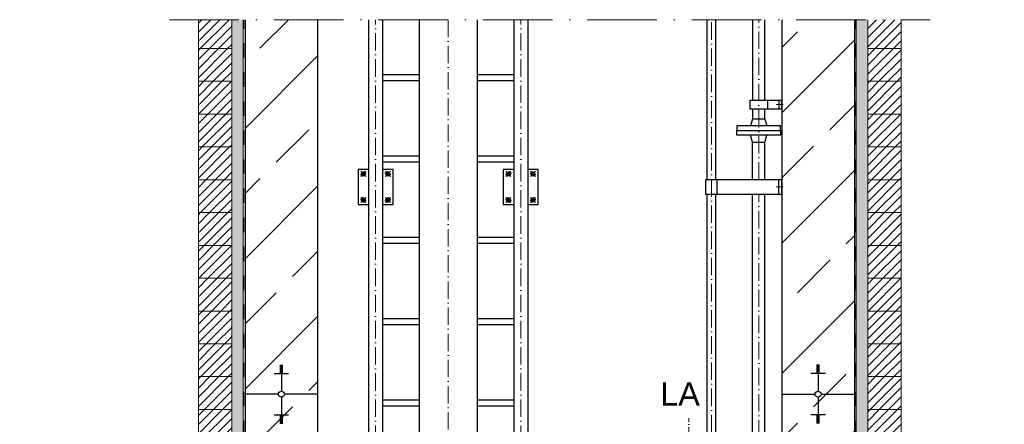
# Model space of a CAD drawing. Header units: millimetres. Extents: x -48448 to 452754, y -13941 to 17062.
# Tile 70 of 256: x 18105 to 21499, y -2184 to -791. Entities that reach past the tile are written whole.
import ezdxf

# ---------------------------------------------------------------- set-up
doc = ezdxf.new("R2010")
doc.units = ezdxf.units.MM
doc.linetypes.add('ACAD_ISO10W100', pattern=[18, 12, -3, 0, -3])
doc.linetypes.add('JIS_02_1.0', pattern=[2, 1, -1])
doc.layers.add('Bemaßung', color=7, linetype='Continuous', lineweight=13)
doc.layers.add('Beschriftung', color=7, linetype='Continuous')
doc.layers.add('Detail Rohrdurchführung', color=7, linetype='Continuous')
doc.styles.add('LBB3.5M1000', font='isocp.shx', dxfattribs={"height": 3.5})
pattern_1 = [(45, (-72553.1, 43899.58), (-224.5064, 224.5064), []), (45, (-72328.6, 43899.58), (-224.5064, 224.5064), [158.75, -79.375])]
pattern_2 = [(37.5, (-72436.027, 43899.575), (-0.4000078, 12.2353309), [0, -9.652, 0, -10.795, 0, -10.31875]), (7.5, (-72436.027, 43899.575), (11.238082, 17.9206275), [0, -5.207, 0, -8.6995, 0, -3.33375]), (327.5, (-72443.837, 43899.575), (19.7748093, 0.0359296), [0, -3.175, 0, -11.43, 0, -14.9225]), (317.5, (-72443.837, 43899.575), (19.0889113, 5.573233), [0, -1.5875, 0, -7.493, 0, -8.5725])]
pattern_3 = [(45, (-73835.584, 43899.575), (-15.715448, 15.715448), [])]

msp = doc.modelspace()

# ---------------------------------------------------------------- hatches: boundary and pattern name
at = {"lineweight": 5}
h = msp.add_hatch(dxfattribs=at)
h.set_pattern_fill('ANSI31', color=0, scale=7, style=0)
h.set_pattern_definition(pattern_3)
h.paths.add_polyline_path([(18836.027, -791.059), (18721.027, -791.059), (18721.027, -890.203), (18836.027, -890.203)])
h = msp.add_hatch()
h.set_pattern_fill('ANSI33', color=256, scale=50)
h.set_pattern_definition(pattern_1)
h.paths.add_polyline_path([(19007.027, -2009.081), (19007.027, -2005.561), (19002.027, -2005.561), (18982.027, -2009.081)], flags=16)
edge = h.paths.add_edge_path()
edge.add_line((19132.027, -791.059), (18882.027, -791.059))
edge.add_line((18882.027, -791.059), (18882.027, -2080.575))
edge.add_line((18882.027, -2080.575), (18996.674, -2080.575))
edge.add_arc((19007.027, -2080.575), 10.353, 0, 180, ccw=False)
edge.add_line((19017.379, -2080.575), (19132.027, -2080.575))
edge.add_line((19132.027, -2080.575), (19132.027, -791.059))
h = msp.add_hatch()
h.set_pattern_fill('ANSI33', color=256, scale=50)
h.set_pattern_definition(pattern_1)
h.paths.add_polyline_path([(20857.027, -1984.442), (20862.027, -1984.442), (20862.027, -1980.922), (20857.027, -1980.922)], flags=16)
edge = h.paths.add_edge_path()
edge.add_line((20982.027, -791.059), (20732.027, -791.059))
edge.add_line((20732.027, -791.059), (20732.027, -2080.575))
edge.add_line((20732.027, -2080.575), (20846.674, -2080.575))
edge.add_arc((20857.027, -2080.575), 10.353, 0, 180, ccw=False)
edge.add_line((20867.379, -2080.575), (20982.027, -2080.575))
edge.add_line((20982.027, -2080.575), (20982.027, -791.059))
h = msp.add_hatch(dxfattribs=at)
h.set_pattern_fill('ANSI31', color=0, scale=7, style=0)
h.set_pattern_definition(pattern_3)
h.paths.add_polyline_path([(21143.027, -791.059), (21028.027, -791.059), (21028.027, -890.203), (21143.027, -890.203)])
h = msp.add_hatch(dxfattribs=at)
h.set_pattern_fill('ANSI31', color=0, scale=7, style=0)
h.set_pattern_definition(pattern_3)
h.paths.add_polyline_path([(18836.027, -890.203), (18721.027, -890.203), (18721.027, -1003.203), (18836.027, -1003.203)])
h = msp.add_hatch(dxfattribs=at)
h.set_pattern_fill('ANSI31', color=0, scale=7, style=0)
h.set_pattern_definition(pattern_3)
h.paths.add_polyline_path([(21028.027, -890.203), (21143.027, -890.203), (21143.027, -1003.203), (21028.027, -1003.203)])
h = msp.add_hatch(dxfattribs=at)
h.set_pattern_fill('ANSI31', color=0, scale=7, style=0)
h.set_pattern_definition(pattern_3)
h.paths.add_polyline_path([(18836.027, -1003.203), (18721.027, -1003.203), (18721.027, -1116.203), (18836.027, -1116.203)])
h = msp.add_hatch(dxfattribs=at)
h.set_pattern_fill('ANSI31', color=0, scale=7, style=0)
h.set_pattern_definition(pattern_3)
h.paths.add_polyline_path([(21028.027, -1003.203), (21143.027, -1003.203), (21143.027, -1116.203), (21028.027, -1116.203)])
h = msp.add_hatch(dxfattribs=at)
h.set_pattern_fill('ANSI31', color=0, scale=7, style=0)
h.set_pattern_definition(pattern_3)
h.paths.add_polyline_path([(18836.027, -1116.203), (18721.027, -1116.203), (18721.027, -1229.203), (18836.027, -1229.203)])
h = msp.add_hatch(dxfattribs=at)
h.set_pattern_fill('ANSI31', color=0, scale=7, style=0)
h.set_pattern_definition(pattern_3)
h.paths.add_polyline_path([(21028.027, -1116.203), (21143.027, -1116.203), (21143.027, -1229.203), (21028.027, -1229.203)])
h = msp.add_hatch(dxfattribs=at)
h.set_pattern_fill('ANSI31', color=0, scale=7, style=0)
h.set_pattern_definition(pattern_3)
h.paths.add_polyline_path([(18836.027, -1229.203), (18721.027, -1229.203), (18721.027, -1342.203), (18836.027, -1342.203)])
h = msp.add_hatch(dxfattribs=at)
h.set_pattern_fill('ANSI31', color=0, scale=7, style=0)
h.set_pattern_definition(pattern_3)
h.paths.add_polyline_path([(21028.027, -1229.203), (21143.027, -1229.203), (21143.027, -1342.203), (21028.027, -1342.203)])
h = msp.add_hatch(dxfattribs=at)
h.set_pattern_fill('ANSI31', color=0, scale=7, style=0)
h.set_pattern_definition(pattern_3)
h.paths.add_polyline_path([(18836.027, -1342.203), (18721.027, -1342.203), (18721.027, -1455.203), (18836.027, -1455.203)])
h = msp.add_hatch(dxfattribs=at)
h.set_pattern_fill('ANSI31', color=0, scale=7, style=0)
h.set_pattern_definition(pattern_3)
h.paths.add_polyline_path([(21028.027, -1342.203), (21143.027, -1342.203), (21143.027, -1455.203), (21028.027, -1455.203)])
h = msp.add_hatch(dxfattribs=at)
h.set_pattern_fill('ANSI31', color=0, scale=7, style=0)
h.set_pattern_definition(pattern_3)
h.paths.add_polyline_path([(18836.027, -1455.203), (18721.027, -1455.203), (18721.027, -1568.203), (18836.027, -1568.203)])
h = msp.add_hatch(dxfattribs=at)
h.set_pattern_fill('ANSI31', color=0, scale=7, style=0)
h.set_pattern_definition(pattern_3)
h.paths.add_polyline_path([(21028.027, -1455.203), (21143.027, -1455.203), (21143.027, -1568.203), (21028.027, -1568.203)])
h = msp.add_hatch(dxfattribs=at)
h.set_pattern_fill('ANSI31', color=0, scale=7, style=0)
h.set_pattern_definition(pattern_3)
h.paths.add_polyline_path([(18836.027, -1568.203), (18721.027, -1568.203), (18721.027, -1681.203), (18836.027, -1681.203)])
h = msp.add_hatch(dxfattribs=at)
h.set_pattern_fill('ANSI31', color=0, scale=7, style=0)
h.set_pattern_definition(pattern_3)
h.paths.add_polyline_path([(21028.027, -1568.203), (21143.027, -1568.203), (21143.027, -1681.203), (21028.027, -1681.203)])
h = msp.add_hatch(dxfattribs=at)
h.set_pattern_fill('ANSI31', color=0, scale=7, style=0)
h.set_pattern_definition(pattern_3)
h.paths.add_polyline_path([(18836.027, -1681.203), (18721.027, -1681.203), (18721.027, -1794.203), (18836.027, -1794.203)])
h = msp.add_hatch(dxfattribs=at)
h.set_pattern_fill('ANSI31', color=0, scale=7, style=0)
h.set_pattern_definition(pattern_3)
h.paths.add_polyline_path([(21028.027, -1681.203), (21143.027, -1681.203), (21143.027, -1794.203), (21028.027, -1794.203)])
h = msp.add_hatch(dxfattribs=at)
h.set_pattern_fill('ANSI31', color=0, scale=7, style=0)
h.set_pattern_definition(pattern_3)
h.paths.add_polyline_path([(18836.027, -1794.203), (18721.027, -1794.203), (18721.027, -1907.203), (18836.027, -1907.203)])
h = msp.add_hatch(dxfattribs=at)
h.set_pattern_fill('ANSI31', color=0, scale=7, style=0)
h.set_pattern_definition(pattern_3)
h.paths.add_polyline_path([(21028.027, -1794.203), (21143.027, -1794.203), (21143.027, -1907.203), (21028.027, -1907.203)])
h = msp.add_hatch(dxfattribs=at)
h.set_pattern_fill('ANSI31', color=0, scale=7, style=0)
h.set_pattern_definition(pattern_3)
h.paths.add_polyline_path([(18836.027, -1907.203), (18721.027, -1907.203), (18721.027, -2020.203), (18836.027, -2020.203)])
h = msp.add_hatch(dxfattribs=at)
h.set_pattern_fill('ANSI31', color=0, scale=7, style=0)
h.set_pattern_definition(pattern_3)
h.paths.add_polyline_path([(21028.027, -1907.203), (21143.027, -1907.203), (21143.027, -2020.203), (21028.027, -2020.203)])
h = msp.add_hatch(dxfattribs=at)
h.set_pattern_fill('ANSI31', color=0, scale=7, style=0)
h.set_pattern_definition(pattern_3)
h.paths.add_polyline_path([(18836.027, -2020.203), (18721.027, -2020.203), (18721.027, -2133.203), (18836.027, -2133.203)])
h = msp.add_hatch(dxfattribs=at)
h.set_pattern_fill('ANSI31', color=0, scale=7, style=0)
h.set_pattern_definition(pattern_3)
h.paths.add_polyline_path([(21028.027, -2020.203), (21143.027, -2020.203), (21143.027, -2133.203), (21028.027, -2133.203)])
h = msp.add_hatch()
h.set_pattern_fill('ANSI33', color=256, scale=50)
h.set_pattern_definition(pattern_1)
h.paths.add_polyline_path([(19007.027, -2176.708), (19002.027, -2176.708), (19002.027, -2180.228), (19007.027, -2180.228)], flags=16)
h.paths.add_polyline_path([(20857.027, -2152.069), (20857.027, -2155.589), (20862.027, -2155.589), (20882.027, -2152.069)], flags=16)
h.paths.add_polyline_path([(19883.36, -4010.093), (19871.298, -3992.595), (19863.946, -3974.225), (19861.476, -3955.414), (19863.946, -3936.603), (19871.298, -3918.233), (19883.36, -3900.735), (19899.849, -3884.518), (19920.378, -3869.963), (19944.467, -3857.411), (19971.55, -3847.156), (20000.993, -3839.438), (20032.106, -3834.439), (20064.16, -3832.276), (20096.402, -3832.998), (20128.079, -3836.59), (20158.446, -3842.967), (20186.792, -3851.98), (20212.454, -3863.417), (20234.828, -3877.011), (20253.392, -3892.442), (20267.709, -3909.349), (20277.444, -3927.336), (20282.37, -3945.981), (20282.37, -3964.847), (20277.444, -3983.492), (20267.709, -4001.479), (20253.392, -4018.386), (20234.828, -4033.818), (20212.454, -4047.411), (20186.792, -4058.848), (20158.446, -4067.861), (20128.079, -4074.238), (20096.402, -4077.83), (20064.16, -4078.553), (20032.106, -4076.389), (20000.993, -4071.39), (19971.55, -4063.672), (19944.467, -4053.417), (19920.378, -4040.865), (19899.849, -4026.31)])
h.paths.add_polyline_path([(19260.12, -4193.135), (19243.518, -4172.36), (19229.502, -4146.883), (19218.55, -4117.573), (19211.035, -4085.427), (19207.212, -4051.539), (19207.212, -4017.065), (19211.035, -3983.178), (19218.55, -3951.032), (19229.502, -3921.722), (19243.518, -3896.245), (19260.12, -3875.47), (19278.743, -3860.103), (19298.753, -3850.669), (19319.468, -3847.488), (19340.184, -3850.669), (19360.194, -3860.103), (19378.817, -3875.47), (19395.419, -3896.245), (19409.435, -3921.722), (19420.387, -3951.032), (19427.902, -3983.178), (19431.725, -4017.065), (19431.725, -4051.539), (19427.902, -4085.427), (19420.387, -4117.573), (19409.435, -4146.883), (19395.419, -4172.36), (19378.817, -4193.135), (19360.194, -4208.502), (19340.184, -4217.936), (19319.468, -4221.117), (19298.753, -4217.936), (19278.743, -4208.502)])
edge = h.paths.add_edge_path()
edge.add_line((20332.027, -3970.203), (20332.027, -3770.203))
edge.add_line((20332.027, -3770.203), (19132.027, -3770.203))
edge.add_line((19132.027, -3770.203), (19132.027, -2080.575))
edge.add_line((19132.027, -2080.575), (19017.379, -2080.575))
edge.add_arc((19007.027, -2080.575), 10.353, -180, 0, ccw=False)
edge.add_line((18996.674, -2080.575), (18882.027, -2080.575))
edge.add_line((18882.027, -2080.575), (18882.027, -4270.203))
edge.add_line((18882.027, -4270.203), (20982.027, -4270.203))
edge.add_line((20982.027, -4270.203), (20982.027, -2080.575))
edge.add_line((20982.027, -2080.575), (20867.379, -2080.575))
edge.add_arc((20857.027, -2080.575), 10.353, -180, 0, ccw=False)
edge.add_line((20846.674, -2080.575), (20732.027, -2080.575))
edge.add_line((20732.027, -2080.575), (20732.027, -3970.203))
edge.add_line((20732.027, -3970.203), (20332.027, -3970.203))
h = msp.add_hatch(dxfattribs=at)
h.set_pattern_fill('ANSI31', color=0, scale=7, style=0)
h.set_pattern_definition(pattern_3)
h.paths.add_polyline_path([(18836.027, -2133.203), (18721.027, -2133.203), (18721.027, -2246.203), (18836.027, -2246.203)])
h = msp.add_hatch(dxfattribs=at)
h.set_pattern_fill('ANSI31', color=0, scale=7, style=0)
h.set_pattern_definition(pattern_3)
h.paths.add_polyline_path([(21028.027, -2133.203), (21143.027, -2133.203), (21143.027, -2246.203), (21028.027, -2246.203)])
at = {"layer": 'Bemaßung', "lineweight": 5}
h = msp.add_hatch(dxfattribs=at)
h.set_pattern_fill('AR-SAND', color=256, scale=0.25)
h.set_pattern_definition(pattern_2)
h.paths.add_polyline_path([(18876.027, -791.059), (18836.027, -791.059), (18836.027, -4320.203), (18876.027, -4320.203)])
h = msp.add_hatch(dxfattribs=at)
h.set_pattern_fill('AR-SAND', color=256, scale=0.25)
h.set_pattern_definition(pattern_2)
h.paths.add_polyline_path([(21028.027, -791.059), (20988.027, -791.059), (20988.027, -4320.203), (21028.027, -4320.203)])

# ---------------------------------------------------------------- linework, layer by layer
at = {"linetype": 'ACAD_ISO10W100', "lineweight": 18, "ltscale": 20}
msp.add_line((18621.027, -791.059), (21243.027, -791.059), dxfattribs=at)
at = {"lineweight": 9}
for p, q in [((18876.027, -791.059), (18876.027, -4320.203)), ((20988.027, -791.059), (20988.027, -4320.203))]:
    msp.add_line(p, q, dxfattribs=at)
at = {"linetype": 'JIS_02_1.0', "lineweight": 25, "ltscale": 50}
for p, q in [((18878.027, -4322.203), (18878.027, -791.059)), ((20986.027, -4322.203), (20986.027, -791.059))]:
    msp.add_line(p, q, dxfattribs=at)
for p, q in [((18882.027, -791.059), (18882.027, -4320.203)), ((19132.027, -791.059), (19132.027, -3770.203)), ((19307.877, -791.059), (19307.877, -3645.203)), ((19356.177, -791.059), (19356.177, -3645.203)), ((19482.027, -791.059), (19482.027, -3670.203)), ((19682.027, -791.059), (19682.027, -3670.203)), ((19807.877, -791.059), (19807.877, -3645.203)), ((19856.177, -791.059), (19856.177, -3645.203)), ((20631.067, -791.059), (20631.067, -1068.902)), ((20673.467, -1068.902), (20673.467, -791.059)), ((20732.027, -791.059), (20732.027, -3770.203)), ((20982.027, -791.059), (20982.027, -4320.203)), ((19356.177, -980.203), (19482.027, -980.203)), ((19682.027, -980.203), (19807.877, -980.203)), ((19356.177, -1000.203), (19482.027, -1000.203)), ((19682.027, -1000.203), (19807.877, -1000.203)), ((20682.435, -1068.902), (20682.435, -1098.125)), ((20722.027, -1068.902), (20722.027, -1098.125)), ((20631.067, -1098.125), (20631.067, -1132.478)), ((20673.467, -1132.478), (20673.467, -1098.125)), ((20631.067, -1132.478), (20624.267, -1156.478)), ((20631.067, -1132.478), (20673.467, -1132.478)), ((20673.467, -1132.478), (20680.267, -1156.478)), ((20631.067, -1212.478), (20624.267, -1188.478)), ((20631.067, -1212.478), (20673.467, -1212.478)), ((20631.067, -1341.87), (20631.067, -1212.478)), ((20673.467, -1212.478), (20680.267, -1188.478)), ((20673.467, -1341.87), (20673.467, -1212.478)), ((19356.177, -1260.203), (19482.027, -1260.203)), ((19356.177, -1280.203), (19482.027, -1280.203)), ((19682.027, -1260.203), (19807.877, -1260.203)), ((19682.027, -1280.203), (19807.877, -1280.203)), ((20722.027, -1391.87), (20722.027, -1341.87)), ((20631.067, -3693.203), (20631.067, -1391.87)), ((20673.467, -3693.203), (20673.467, -1391.87)), ((19356.177, -1540.203), (19482.027, -1540.203)), ((19356.177, -1560.203), (19482.027, -1560.203)), ((19682.027, -1540.203), (19807.877, -1540.203)), ((19682.027, -1560.203), (19807.877, -1560.203)), ((19356.177, -1820.203), (19482.027, -1820.203)), ((19682.027, -1820.203), (19807.877, -1820.203)), ((19356.177, -1840.203), (19482.027, -1840.203)), ((19682.027, -1840.203), (19807.877, -1840.203)), ((19002.027, -1980.922), (19012.027, -1980.922)), ((19002.027, -1984.442), (19012.027, -1984.442)), ((19002.027, -1987.962), (19012.027, -1987.962)), ((19002.027, -1991.481), (19012.027, -1991.481)), ((19002.027, -1995.001), (19012.027, -1995.001)), ((19002.027, -1998.521), (19012.027, -1998.521)), ((19002.027, -2002.041), (19012.027, -2002.041)), ((19007.027, -1980.575), (19007.027, -2070.222)), ((20862.027, -1980.922), (20852.027, -1980.922)), ((20862.027, -1984.442), (20852.027, -1984.442)), ((20862.027, -1987.962), (20852.027, -1987.962)), ((20862.027, -1991.481), (20852.027, -1991.481)), ((20862.027, -1995.001), (20852.027, -1995.001)), ((20862.027, -1998.521), (20852.027, -1998.521)), ((20862.027, -2002.041), (20852.027, -2002.041)), ((20857.027, -1980.575), (20857.027, -2070.222)), ((18982.027, -2009.081), (19032.027, -2009.081)), ((19002.027, -2005.561), (19012.027, -2005.561)), ((20882.027, -2009.081), (20832.027, -2009.081)), ((20862.027, -2005.561), (20852.027, -2005.561)), ((18996.674, -2080.575), (18882.027, -2080.575)), ((19007.027, -2090.928), (19007.027, -2180.575)), ((19132.027, -2080.575), (19017.379, -2080.575)), ((19356.177, -2100.203), (19482.027, -2100.203)), ((19682.027, -2100.203), (19807.877, -2100.203)), ((20732.027, -2080.575), (20846.674, -2080.575)), ((20857.027, -2090.928), (20857.027, -2180.575)), ((20867.379, -2080.575), (20982.027, -2080.575)), ((19356.177, -2120.203), (19482.027, -2120.203)), ((19682.027, -2120.203), (19807.877, -2120.203)), ((18982.027, -2152.069), (19032.027, -2152.069)), ((19002.027, -2155.589), (19012.027, -2155.589)), ((19002.027, -2159.109), (19012.027, -2159.109)), ((19002.027, -2162.629), (19012.027, -2162.629)), ((19002.027, -2166.149), (19012.027, -2166.149)), ((19002.027, -2169.669), (19012.027, -2169.669)), ((20882.027, -2152.069), (20832.027, -2152.069)), ((20862.027, -2155.589), (20852.027, -2155.589)), ((20862.027, -2159.109), (20852.027, -2159.109)), ((20862.027, -2162.629), (20852.027, -2162.629)), ((20862.027, -2166.149), (20852.027, -2166.149)), ((20862.027, -2169.669), (20852.027, -2169.669)), ((19002.027, -2173.188), (19012.027, -2173.188)), ((19002.027, -2176.708), (19012.027, -2176.708)), ((19002.027, -2180.228), (19012.027, -2180.228)), ((20862.027, -2173.188), (20852.027, -2173.188)), ((20862.027, -2176.708), (20852.027, -2176.708)), ((20862.027, -2180.228), (20852.027, -2180.228))]:
    msp.add_line(p, q)
at = {"linetype": 'ACAD_ISO10W100', "lineweight": 18, "ltscale": 5}
for p, q in [((19332.027, -3690.354), (19332.027, -791.059)), ((19582.027, -791.059), (19582.027, -3720.203)), ((19832.027, -3690.354), (19832.027, -791.059)), ((20489.131, -3563.042), (20489.131, -791.059)), ((20652.267, -1341.87), (20652.267, -791.059)), ((20652.267, -3852.203), (20652.267, -1391.87))]:
    msp.add_line(p, q, dxfattribs=at)
at = {"color": 253, "linetype": 'JIS_02_1.0', "lineweight": 9, "ltscale": 25}
for p, q in [((20712.062, -1083.513), (20761.914, -1083.513)), ((19280.862, -1330.96), (19299.042, -1312.78)), ((19280.862, -1312.78), (19299.042, -1330.96)), ((19383.192, -1330.96), (19365.012, -1312.78)), ((19383.192, -1312.78), (19365.012, -1330.96)), ((19780.862, -1330.96), (19799.042, -1312.78)), ((19780.862, -1312.78), (19799.042, -1330.96)), ((19883.192, -1330.96), (19865.012, -1312.78)), ((19883.192, -1312.78), (19865.012, -1330.96)), ((20712.062, -1366.87), (20761.914, -1366.87)), ((19280.862, -1402.78), (19299.042, -1420.96)), ((19280.862, -1420.96), (19299.042, -1402.78)), ((19383.192, -1402.78), (19365.012, -1420.96)), ((19383.192, -1420.96), (19365.012, -1402.78)), ((19780.862, -1402.78), (19799.042, -1420.96)), ((19780.862, -1420.96), (19799.042, -1402.78)), ((19883.192, -1402.78), (19865.012, -1420.96)), ((19883.192, -1420.96), (19865.012, -1402.78))]:
    msp.add_line(p, q, dxfattribs=at)
at = {"linetype": 'ACAD_ISO10W100', "lineweight": 18, "ltscale": 2.5}
msp.add_line((20411.383, -3485.226), (20411.383, -2163.621), dxfattribs=at)
at = {"lineweight": 9}
for points in [[(18721.027, -791.059), (18721.027, -890.203), (18836.027, -890.203), (18836.027, -791.059)], [(18836.027, -890.203), (18721.027, -890.203), (18721.027, -1003.203), (18836.027, -1003.203), (18836.027, -890.203)], [(21028.027, -890.203), (21143.027, -890.203), (21143.027, -1003.203), (21028.027, -1003.203), (21028.027, -890.203)], [(18836.027, -1003.203), (18721.027, -1003.203), (18721.027, -1116.203), (18836.027, -1116.203), (18836.027, -1003.203)], [(21028.027, -1003.203), (21143.027, -1003.203), (21143.027, -1116.203), (21028.027, -1116.203), (21028.027, -1003.203)], [(18836.027, -1116.203), (18721.027, -1116.203), (18721.027, -1229.203), (18836.027, -1229.203), (18836.027, -1116.203)], [(21028.027, -1116.203), (21143.027, -1116.203), (21143.027, -1229.203), (21028.027, -1229.203), (21028.027, -1116.203)], [(18836.027, -1229.203), (18721.027, -1229.203), (18721.027, -1342.203), (18836.027, -1342.203), (18836.027, -1229.203)], [(21028.027, -1229.203), (21143.027, -1229.203), (21143.027, -1342.203), (21028.027, -1342.203), (21028.027, -1229.203)], [(18836.027, -1342.203), (18721.027, -1342.203), (18721.027, -1455.203), (18836.027, -1455.203), (18836.027, -1342.203)], [(21028.027, -1342.203), (21143.027, -1342.203), (21143.027, -1455.203), (21028.027, -1455.203), (21028.027, -1342.203)], [(18836.027, -1455.203), (18721.027, -1455.203), (18721.027, -1568.203), (18836.027, -1568.203), (18836.027, -1455.203)], [(21028.027, -1455.203), (21143.027, -1455.203), (21143.027, -1568.203), (21028.027, -1568.203), (21028.027, -1455.203)], [(21028.027, -1568.203), (21143.027, -1568.203), (21143.027, -1681.203), (21028.027, -1681.203), (21028.027, -1568.203)], [(18836.027, -1681.203), (18721.027, -1681.203), (18721.027, -1794.203), (18836.027, -1794.203), (18836.027, -1681.203)], [(21028.027, -1681.203), (21143.027, -1681.203), (21143.027, -1794.203), (21028.027, -1794.203), (21028.027, -1681.203)], [(18836.027, -1794.203), (18721.027, -1794.203), (18721.027, -1907.203), (18836.027, -1907.203), (18836.027, -1794.203)], [(21028.027, -1794.203), (21143.027, -1794.203), (21143.027, -1907.203), (21028.027, -1907.203), (21028.027, -1794.203)], [(21028.027, -1907.203), (21143.027, -1907.203), (21143.027, -2020.203), (21028.027, -2020.203), (21028.027, -1907.203)], [(18836.027, -2020.203), (18721.027, -2020.203), (18721.027, -2133.203), (18836.027, -2133.203), (18836.027, -2020.203)], [(21028.027, -2020.203), (21143.027, -2020.203), (21143.027, -2133.203), (21028.027, -2133.203), (21028.027, -2020.203)], [(18836.027, -2133.203), (18721.027, -2133.203), (18721.027, -2246.203), (18836.027, -2246.203), (18836.027, -2133.203)], [(21028.027, -2133.203), (21143.027, -2133.203), (21143.027, -2246.203), (21028.027, -2246.203), (21028.027, -2133.203)]]:
    msp.add_lwpolyline(points, dxfattribs=at)
for points in [[(20474.131, -791.059), (20474.131, -1341.87)], [(20504.131, -1341.87), (20504.131, -791.059)], [(19307.877, -1306.87), (19272.027, -1306.87), (19272.027, -1426.87), (19307.877, -1426.87)], [(19356.177, -1426.87), (19392.027, -1426.87), (19392.027, -1306.87), (19356.177, -1306.87)], [(19807.877, -1306.87), (19772.027, -1306.87), (19772.027, -1426.87), (19807.877, -1426.87)], [(19856.177, -1426.87), (19892.027, -1426.87), (19892.027, -1306.87), (19856.177, -1306.87)], [(20474.131, -1391.87), (20474.131, -2913.042)], [(20504.131, -2913.042), (20504.131, -1391.87)]]:
    msp.add_lwpolyline(points)
at = {"color": 0, "lineweight": 5}
for points in [[(21143.027, -791.059), (21143.027, -890.203), (21028.027, -890.203), (21028.027, -791.059)], [(18836.027, -1568.203), (18721.027, -1568.203), (18721.027, -1681.203), (18836.027, -1681.203), (18836.027, -1568.203)], [(18836.027, -1907.203), (18721.027, -1907.203), (18721.027, -2020.203), (18836.027, -2020.203), (18836.027, -1907.203)]]:
    msp.add_lwpolyline(points, dxfattribs=at)
for points in [[(20732.027, -1068.902), (20622.099, -1068.902), (20622.099, -1098.125), (20732.027, -1098.125)], [(20577.267, -1172.478), (20727.267, -1172.478), (20727.267, -1156.478), (20577.267, -1156.478)], [(20577.267, -1172.478), (20727.267, -1172.478), (20727.267, -1188.478), (20577.267, -1188.478)], [(20469.131, -1391.87), (20732.027, -1391.87), (20732.027, -1341.87), (20469.131, -1341.87)], [(20469.131, -1391.87), (20509.131, -1391.87), (20509.131, -1341.87), (20469.131, -1341.87)]]:
    msp.add_lwpolyline(points, close=True)
at = {"color": 253, "linetype": 'JIS_02_1.0', "lineweight": 9, "ltscale": 25}
for points in [[(19284.084, -1315.651), (19281.245, -1323.716), (19287.113, -1329.934), (19295.819, -1328.088), (19298.658, -1320.023), (19292.791, -1313.805)], [(19379.969, -1315.651), (19382.808, -1323.716), (19376.941, -1329.934), (19368.234, -1328.088), (19365.395, -1320.023), (19371.263, -1313.805)], [(19784.084, -1315.651), (19781.245, -1323.716), (19787.113, -1329.934), (19795.819, -1328.088), (19798.658, -1320.023), (19792.791, -1313.805)], [(19879.969, -1315.651), (19882.808, -1323.716), (19876.941, -1329.934), (19868.234, -1328.088), (19865.395, -1320.023), (19871.263, -1313.805)], [(19284.084, -1418.088), (19281.245, -1410.023), (19287.113, -1403.805), (19295.819, -1405.651), (19298.658, -1413.716), (19292.791, -1419.934)], [(19379.969, -1418.088), (19382.808, -1410.023), (19376.941, -1403.805), (19368.234, -1405.651), (19365.395, -1413.716), (19371.263, -1419.934)], [(19784.084, -1418.088), (19781.245, -1410.023), (19787.113, -1403.805), (19795.819, -1405.651), (19798.658, -1413.716), (19792.791, -1419.934)], [(19879.969, -1418.088), (19882.808, -1410.023), (19876.941, -1403.805), (19868.234, -1405.651), (19865.395, -1413.716), (19871.263, -1419.934)]]:
    msp.add_lwpolyline(points, close=True, dxfattribs=at)
for centre in [(19289.952, -1321.87), (19374.102, -1321.87), (19789.952, -1321.87), (19874.102, -1321.87), (19289.952, -1411.87), (19374.102, -1411.87), (19789.952, -1411.87), (19874.102, -1411.87)]:
    msp.add_circle(centre, 5, dxfattribs=at)
for centre in [(19007.027, -2080.575), (20857.027, -2080.575)]:
    msp.add_circle(centre, 10.353)

# ---------------------------------------------------------------- next in the draw order: texts
at = {"layer": 'Beschriftung', "insert": (20312.805, -2039.981), "char_height": 80, "width": 111.95845, "attachment_point": 1, "style": 'LBB3.5M1000', "bg_fill": 2}
msp.add_mtext('{\\fArial|b0|i0|c0|p34;\\C256;LA}', dxfattribs=at)

# ---------------------------------------------------------------- next in the draw order: texts
at = {"layer": 'Detail Rohrdurchführung', "insert": (-4256.999, -2212.156), "char_height": 150, "width": 3525.83214, "attachment_point": 1, "style": 'LBB3.5M1000', "bg_fill": 2}
msp.add_mtext('\\pi352.65;{\\fArial|b1|i0|c0|p34;DETAIL PIPE PENETRATION\\P\\pi148.57;\\fArial|b1|i1|c0|p34;DETAIL ROHRDURCHFÜHRUNG}', dxfattribs=at)

# ---------------------------------------------------------------- next in the draw order: texts
at = {"layer": 'Beschriftung', "insert": (-9487.418, -1966.453), "char_height": 150, "width": 1682.94636, "attachment_point": 1, "style": 'LBB3.5M1000', "bg_fill": 2}
msp.add_mtext('\\pi179.16;{\\fArial|b1|i0|c0|p34;FILLING PIPE\\L\\P\\pi267.41;\\fArial|b1|i1|c0|p34;\\lFÜLLROHR}', dxfattribs=at)

# ---------------------------------------------------------------- next in the draw order: texts
at = {"layer": 'Detail Rohrdurchführung', "insert": (-33393.503, -2212.156), "char_height": 150, "width": 3525.83214, "attachment_point": 1, "style": 'LBB3.5M1000', "bg_fill": 2}
msp.add_mtext('\\pi352.65;{\\fArial|b1|i0|c0|p34;DETAIL PIPE PENETRATION\\P\\pi148.57;\\fArial|b1|i1|c0|p34;DETAIL ROHRDURCHFÜHRUNG}', dxfattribs=at)

doc.saveas('drawing.dxf')
